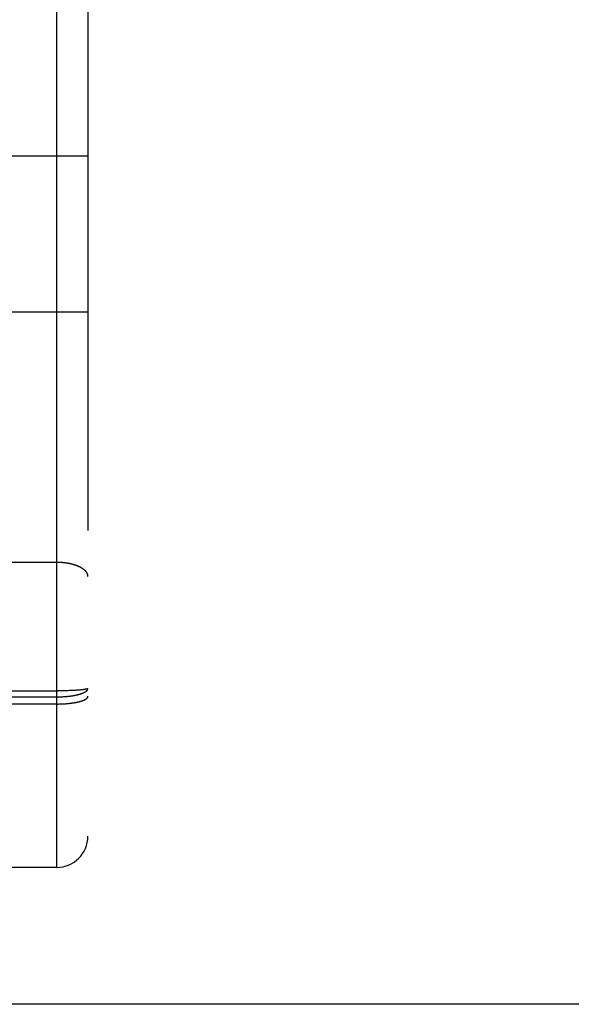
# Model space of a CAD drawing. Header units: inches. Extents: x 0 to 260, y 0 to 168.
# Tile 11 of 95: x 80.014 to 80.548, y 47.17 to 48.122. Entities that reach past the tile are written whole.
import ezdxf

# ---------------------------------------------------------------- set-up
doc = ezdxf.new("R2010")
doc.units = ezdxf.units.IN
doc.header["$LTSCALE"] = 14.290393
doc.header["$MEASUREMENT"] = 0
doc.linetypes.add('HIDDEN', pattern=[0.2, 0.1, -0.1])
doc.layers.get('0').update_dxf_attribs({"linetype": 'CONTINUOUS'})
for name, color, linetype in [('02___PRT_ALL_AXES', 7, 'CONTINUOUS'), ('DEFAULT_2', 8, 'HIDDEN'), ('DIMENSIONS', 7, 'CONTINUOUS')]:
    doc.layers.add(name, color=color, linetype=linetype)
doc.styles.get("Standard").update_dxf_attribs({"font": 'arial.ttf'})
doc.dimstyles.new('DIMSTYLE_1', dxfattribs={"dimtxt": 1.146288, "dimasz": 1.528384, "dimexe": 0.09, "dimexo": 0.07, "dimgap": 0.0375, "dimtad": 0, "dimtih": 1, "dimtoh": 1, "dimzin": 4, "dimdsep": 46, "dimtxsty": 'Standard', "dimblk": '_FILLED', "dimblk1": '_FILLED', "dimblk2": '_FILLED', "dimcen": 0.09, "dimazin": 1, "dimtfac": 1, "dimtofl": 0, "dimtmove": 0, "dimatfit": 3, "dimldrblk": '_FILLED', "dimfxl": 1, "dimtolj": 1, "dimtzin": 4, "dimarcsym": 0})

# ---------------------------------------------------------------- blocks, each defined once
blk = doc.blocks.new('_FILLED')
at = {"color": 0, "linetype": 'ByBlock'}
blk.add_solid([(0, 0), (-1, 0.2), (-1, -0.2)], dxfattribs=at)
blk = doc.blocks.new('*D13')
at = {"layer": 'DIMENSIONS', "color": 2, "linetype": 'Continuous'}
for p, q in [((78.95496, 94.31203), (76.02148, 94.31203)), ((82.57996, 94.31203), (85.63673, 94.31203))]:
    blk.add_line(p, q, dxfattribs=at)
at = {"layer": 'DIMENSIONS', "color": 2, "linetype": 'Continuous', "xscale": 1.5283842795, "yscale": 1.5283842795, "zscale": 1.5283842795}
blk.add_blockref('_FILLED', (78.95496, 94.31203), dxfattribs=at)
at = {"layer": 'DIMENSIONS', "color": 2, "linetype": 'Continuous', "xscale": 1.5283842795, "yscale": 1.5283842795, "zscale": 1.5283842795, "rotation": 180}
blk.add_blockref('_FILLED', (82.57996, 94.31203), dxfattribs=at)
at = {"layer": 'DIMENSIONS', "color": 2, "linetype": 'Continuous', "insert": (75.44833, 94.88517), "char_height": 1.146288, "width": 3.1150062, "attachment_point": 3, "line_spacing_factor": 0.9}
blk.add_mtext('3.63', dxfattribs=at)

msp = doc.modelspace()

# ---------------------------------------------------------------- linework, layer by layer
at = {"color": 3, "linetype": 'Continuous'}
msp.add_line((82.53796, 47.16958), (47.93446, 47.16958), dxfattribs=at)
at = {"layer": '02___PRT_ALL_AXES', "color": 8, "linetype": 'HIDDEN'}
msp.add_line((80.04996, 47.30208), (79.98496, 47.30208), dxfattribs=at)
at = {"layer": 'DEFAULT_2', "color": 8, "linetype": 'HIDDEN'}
for p, q in [((80.04996, 47.30208), (80.04996, 49.08708)), ((80.07996, 49.05708), (80.07996, 47.33208)), ((80.07996, 47.99008), (79.95496, 47.99008)), ((49.26746, 47.91957), (81.87146, 47.91957)), ((80.07996, 47.83908), (79.95496, 47.83908)), ((80.04996, 47.59705), (79.98455, 47.59704)), ((79.48412, 47.47281), (80.0508, 47.47281)), ((80.05248, 47.47282), (80.0508, 47.47281)), ((80.05415, 47.47284), (80.05248, 47.47282)), ((80.05581, 47.47286), (80.05415, 47.47284)), ((80.05745, 47.47289), (80.05581, 47.47286)), ((80.05907, 47.47293), (80.05745, 47.47289)), ((80.06066, 47.47297), (80.05907, 47.47293)), ((80.06221, 47.47302), (80.06066, 47.47297)), ((80.06373, 47.47308), (80.06221, 47.47302)), ((80.06484, 47.47313), (80.06373, 47.47308)), ((80.06592, 47.47318), (80.06484, 47.47313)), ((80.06697, 47.47324), (80.06592, 47.47318)), ((80.068, 47.4733), (80.06697, 47.47324)), ((80.06899, 47.47336), (80.068, 47.4733)), ((80.06995, 47.47343), (80.06899, 47.47336)), ((80.07087, 47.4735), (80.06995, 47.47343)), ((80.07147, 47.47355), (80.07087, 47.4735)), ((80.07204, 47.4736), (80.07147, 47.47355)), ((80.07261, 47.47365), (80.07204, 47.4736)), ((80.07315, 47.4737), (80.07261, 47.47365)), ((80.07367, 47.47375), (80.07315, 47.4737)), ((80.07418, 47.47381), (80.07367, 47.47375)), ((80.07467, 47.47386), (80.07418, 47.47381)), ((80.07513, 47.47392), (80.07467, 47.47386)), ((80.07558, 47.47398), (80.07513, 47.47392)), ((80.07601, 47.47404), (80.07558, 47.47398)), ((79.48454, 47.46698), (80.04996, 47.46698)), ((80.04996, 47.46698), (80.0508, 47.46699)), ((80.0508, 47.46699), (80.05164, 47.467)), ((80.05164, 47.467), (80.05248, 47.46701)), ((80.05248, 47.46701), (80.05332, 47.46703)), ((80.05332, 47.46703), (80.05415, 47.46706)), ((80.05415, 47.46706), (80.05498, 47.4671)), ((80.05498, 47.4671), (80.05581, 47.46714)), ((80.05581, 47.46714), (80.05663, 47.46719)), ((80.05663, 47.46719), (80.05745, 47.46724)), ((80.05745, 47.46724), (80.05826, 47.46731)), ((80.05826, 47.46731), (80.05907, 47.46737)), ((80.05907, 47.46737), (80.05987, 47.46745)), ((80.05987, 47.46745), (80.06066, 47.46753)), ((80.05038, 47.46008), (79.48496, 47.46008)), ((80.05038, 47.46008), (80.05122, 47.46008)), ((80.05122, 47.46008), (80.05206, 47.46009)), ((80.05206, 47.46009), (80.0529, 47.46011)), ((80.0529, 47.46011), (80.05373, 47.46014)), ((80.05373, 47.46014), (80.05457, 47.46016)), ((80.05457, 47.46016), (80.0554, 47.4602)), ((80.0554, 47.4602), (80.05622, 47.46024)), ((80.05622, 47.46024), (80.05704, 47.46029)), ((80.05704, 47.46029), (80.05786, 47.46034)), ((80.05786, 47.46034), (80.05866, 47.4604)), ((80.05866, 47.4604), (80.05947, 47.46046)), ((80.05947, 47.46046), (80.06026, 47.46053)), ((80.06026, 47.46053), (80.06105, 47.4606)), ((80.06105, 47.4606), (80.06182, 47.46068)), ((80.06182, 47.46068), (80.06259, 47.46077)), ((80.06259, 47.46077), (80.06335, 47.46086)), ((80.06335, 47.46086), (80.0641, 47.46096))]:
    msp.add_line(p, q, dxfattribs=at)
for points in [[(80.07996, 47.58345), (80.07995, 47.58364), (80.07995, 47.58383), (80.07993, 47.58403), (80.07991, 47.58422), (80.07988, 47.58441), (80.07985, 47.5846), (80.07981, 47.58479), (80.07977, 47.58498), (80.07972, 47.58516), (80.07966, 47.58535), (80.0796, 47.58554), (80.07953, 47.58573), (80.07946, 47.58592), (80.07938, 47.58611), (80.0793, 47.58629), (80.07921, 47.58648), (80.07911, 47.58666), (80.07901, 47.58685), (80.0789, 47.58703), (80.07879, 47.58722), (80.07867, 47.5874), (80.07854, 47.58758), (80.07841, 47.58776), (80.07827, 47.58794), (80.07813, 47.58812), (80.07799, 47.5883), (80.07783, 47.58848), (80.07767, 47.58865), (80.07751, 47.58883), (80.07734, 47.58901), (80.07717, 47.58918), (80.07699, 47.58935), (80.0768, 47.58952), (80.07661, 47.58969), (80.07642, 47.58986), (80.07621, 47.59003), (80.07601, 47.59019), (80.0758, 47.59036), (80.07558, 47.59052), (80.07536, 47.59068), (80.07513, 47.59085), (80.0749, 47.591), (80.07467, 47.59116), (80.07442, 47.59132), (80.07418, 47.59147), (80.07393, 47.59163), (80.07367, 47.59178), (80.07341, 47.59193), (80.07315, 47.59208), (80.07288, 47.59222), (80.07261, 47.59237), (80.07233, 47.59251), (80.07204, 47.59265), (80.07176, 47.59279), (80.07147, 47.59293), (80.07117, 47.59306), (80.07087, 47.5932), (80.07057, 47.59333), (80.07026, 47.59346), (80.06995, 47.59359), (80.06963, 47.59371), (80.06931, 47.59384), (80.06899, 47.59396), (80.06866, 47.59408), (80.06833, 47.5942), (80.068, 47.59431), (80.06766, 47.59443), (80.06732, 47.59454), (80.06697, 47.59465), (80.06662, 47.59475), (80.06627, 47.59486), (80.06592, 47.59496), (80.06556, 47.59506), (80.0652, 47.59516), (80.06484, 47.59526), (80.06447, 47.59535), (80.0641, 47.59544), (80.06373, 47.59553), (80.06335, 47.59562), (80.06297, 47.5957), (80.06259, 47.59578), (80.06221, 47.59586), (80.06183, 47.59594), (80.06144, 47.59601), (80.06105, 47.59608), (80.06066, 47.59615), (80.06026, 47.59622), (80.05987, 47.59628), (80.05947, 47.59634), (80.05907, 47.5964), (80.05867, 47.59646), (80.05826, 47.59651), (80.05786, 47.59657), (80.05745, 47.59661), (80.05704, 47.59666), (80.05663, 47.5967), (80.05622, 47.59675), (80.05581, 47.59678), (80.0554, 47.59682), (80.05498, 47.59685), (80.05457, 47.59688), (80.05415, 47.59691), (80.05373, 47.59694), (80.05332, 47.59696), (80.0529, 47.59698), (80.05248, 47.597), (80.05206, 47.59701), (80.05164, 47.59702), (80.05122, 47.59703), (80.0508, 47.59704), (80.05038, 47.59704), (80.04996, 47.59705)], [(80.06066, 47.46753), (80.06105, 47.46757), (80.06144, 47.46761), (80.06183, 47.46766), (80.06221, 47.4677), (80.06259, 47.46775), (80.06297, 47.4678), (80.06335, 47.46785), (80.06373, 47.4679), (80.0641, 47.46796), (80.06447, 47.46801), (80.06484, 47.46807), (80.0652, 47.46813), (80.06556, 47.46819), (80.06592, 47.46825), (80.06627, 47.46831), (80.06662, 47.46837), (80.06697, 47.46844), (80.06732, 47.46851), (80.06766, 47.46857), (80.068, 47.46864), (80.06833, 47.46871), (80.06866, 47.46879), (80.06899, 47.46886), (80.06931, 47.46893), (80.06963, 47.46901), (80.06995, 47.46908), (80.07026, 47.46916), (80.07057, 47.46924), (80.07087, 47.46932), (80.07117, 47.4694), (80.07147, 47.46948), (80.07176, 47.46957), (80.07204, 47.46965), (80.07233, 47.46974), (80.07261, 47.46983), (80.07288, 47.46991), (80.07315, 47.47), (80.07341, 47.47009), (80.07367, 47.47018), (80.07393, 47.47028), (80.07418, 47.47037), (80.07442, 47.47046), (80.07467, 47.47056), (80.0749, 47.47065), (80.07513, 47.47075), (80.07536, 47.47085), (80.07558, 47.47095), (80.0758, 47.47105), (80.07601, 47.47115), (80.07621, 47.47125), (80.07642, 47.47135), (80.07661, 47.47145), (80.0768, 47.47156), (80.07699, 47.47166), (80.07717, 47.47176), (80.07734, 47.47187), (80.07751, 47.47198), (80.07767, 47.47208), (80.07783, 47.47219), (80.07799, 47.4723), (80.07813, 47.47241), (80.07827, 47.47252), (80.07841, 47.47263), (80.07854, 47.47274), (80.07867, 47.47285), (80.07879, 47.47296), (80.0789, 47.47307), (80.07901, 47.47318), (80.07911, 47.47329), (80.07921, 47.47341), (80.0793, 47.47352), (80.07938, 47.47363), (80.07946, 47.47375), (80.07953, 47.47386), (80.0796, 47.47397), (80.07966, 47.47409), (80.07972, 47.4742), (80.07977, 47.47432), (80.07981, 47.47443), (80.07985, 47.47455), (80.07988, 47.47467), (80.07991, 47.47478), (80.07993, 47.4749), (80.07995, 47.47501), (80.07995, 47.47513), (80.07996, 47.47524)], [(80.07996, 47.47524), (80.07995, 47.47521), (80.07995, 47.47518), (80.07993, 47.47514), (80.07991, 47.47511), (80.07988, 47.47507), (80.07985, 47.47504), (80.07981, 47.47501), (80.07977, 47.47497), (80.07972, 47.47494), (80.07966, 47.4749), (80.0796, 47.47487), (80.07953, 47.47484), (80.07946, 47.4748), (80.07938, 47.47477), (80.0793, 47.47474), (80.07921, 47.4747), (80.07911, 47.47467), (80.07901, 47.47464), (80.0789, 47.4746), (80.07879, 47.47457), (80.07867, 47.47454), (80.07854, 47.47451), (80.07841, 47.47447), (80.07827, 47.47444), (80.07813, 47.47441), (80.07799, 47.47438), (80.07783, 47.47435), (80.07767, 47.47431), (80.07751, 47.47428), (80.07734, 47.47425), (80.07717, 47.47422), (80.07699, 47.47419), (80.0768, 47.47416), (80.07661, 47.47413), (80.07642, 47.4741), (80.07621, 47.47407), (80.07601, 47.47404)], [(80.0641, 47.46096), (80.06447, 47.46101), (80.06483, 47.46106), (80.0652, 47.46111), (80.06556, 47.46116), (80.06592, 47.46122), (80.06627, 47.46128), (80.06662, 47.46133), (80.06697, 47.46139), (80.06732, 47.46145), (80.06766, 47.46151), (80.06799, 47.46157), (80.06833, 47.46164), (80.06866, 47.4617), (80.06899, 47.46177), (80.06931, 47.46183), (80.06963, 47.4619), (80.06995, 47.46197), (80.07026, 47.46204), (80.07057, 47.46211), (80.07087, 47.46219), (80.07117, 47.46226), (80.07146, 47.46233), (80.07176, 47.46241), (80.07204, 47.46248), (80.07232, 47.46256), (80.0726, 47.46264), (80.07288, 47.46272), (80.07315, 47.4628), (80.07341, 47.46288), (80.07367, 47.46296), (80.07393, 47.46305), (80.07418, 47.46313), (80.07442, 47.46321), (80.07466, 47.4633), (80.0749, 47.46339), (80.07513, 47.46347), (80.07536, 47.46356), (80.07558, 47.46365), (80.0758, 47.46374), (80.07601, 47.46383), (80.07621, 47.46392), (80.07641, 47.46401), (80.07661, 47.4641), (80.0768, 47.4642), (80.07699, 47.46429), (80.07717, 47.46438), (80.07734, 47.46448), (80.07751, 47.46457), (80.07767, 47.46467), (80.07783, 47.46477), (80.07798, 47.46486), (80.07813, 47.46496), (80.07827, 47.46506), (80.07841, 47.46516), (80.07854, 47.46526), (80.07867, 47.46536), (80.07878, 47.46546), (80.0789, 47.46556), (80.07901, 47.46566), (80.07911, 47.46576), (80.07921, 47.46586), (80.0793, 47.46596), (80.07938, 47.46606), (80.07946, 47.46616), (80.07953, 47.46627), (80.0796, 47.46637), (80.07966, 47.46647), (80.07972, 47.46658), (80.07977, 47.46668), (80.07981, 47.46678), (80.07985, 47.46689), (80.07988, 47.46699), (80.07991, 47.46709), (80.07993, 47.4672), (80.07995, 47.4673), (80.07995, 47.4674), (80.07996, 47.46751)]]:
    msp.add_lwpolyline(points, dxfattribs=at)
msp.add_arc((80.04996, 47.33208), 0.03, 270, 360, dxfattribs=at)

# ---------------------------------------------------------------- dimensions: what is measured, and where the dimension line sits
at = {"layer": 'DIMENSIONS', "color": 2, "linetype": 'Continuous'}
dim = msp.add_linear_dim(base=(82.5799576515, 94.3120273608), p1=(78.9549576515, 116.5445759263), p2=(82.5799576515, 47.2735759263), dimstyle='DIMSTYLE_1', dxfattribs=at)
dim.commit()
dim.dimension.update_dxf_attribs({"geometry": '*D13', "text_midpoint": (73.8893380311, 94.3056338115), "dimtype": 160})

doc.saveas('drawing.dxf')
